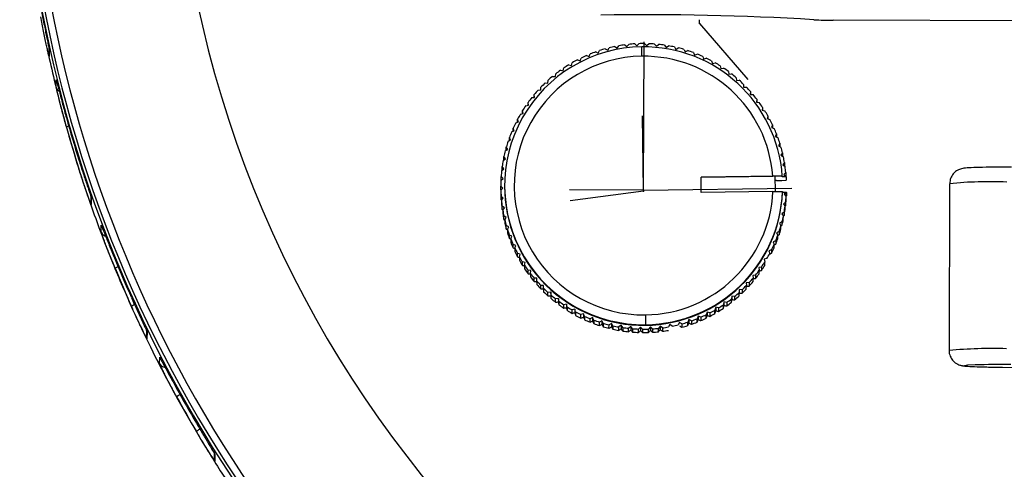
# Model space of a CAD drawing. Header units: millimetres. Extents: x -158 to 45, y -377 to 47.
# Tile 2 of 11: x -88 to -37, y -234 to -211. Entities that reach past the tile are written whole.
import ezdxf

# ---------------------------------------------------------------- set-up
doc = ezdxf.new("R2010")
doc.units = ezdxf.units.MM
doc.header["$PDSIZE"] = -1

msp = doc.modelspace()

# ---------------------------------------------------------------- linework, layer by layer
at = {"color": 7, "linetype": 'Continuous'}
for p, q in [((-52.59, -211.197), (-52.59, -211.017)), ((-52.59, -211.197), (-50.069, -214.13)), ((-55.504, -219.891), (-55.483, -212.158)), ((-55.504, -219.891), (-55.557, -216.025)), ((-55.505, -219.949), (-55.504, -219.769)), ((-55.504, -219.891), (-59.372, -219.88)), ((-55.505, -219.949), (-59.338, -220.461)), ((-55.504, -219.891), (-47.77, -219.786))]:
    msp.add_line(p, q, dxfattribs=at)
at = {"color": 7, "linetype": 'Continuous', "lineweight": 25}
for p, q in [((2.465, -211.16), (-45.626, -211.028)), ((-86.515, -212.473), (-86.516, -212.868)), ((-86.508, -212.538), (-86.509, -212.933)), ((-57.505, -212.526), (-57.378, -212.6)), ((-57.378, -212.6), (-57.303, -212.472)), ((-57, -212.403), (-56.878, -212.487)), ((-56.878, -212.487), (-56.795, -212.364)), ((-56.487, -212.317), (-56.371, -212.408)), ((-56.371, -212.408), (-56.28, -212.292)), ((-55.969, -212.266), (-55.86, -212.366)), ((-55.86, -212.366), (-55.761, -212.256)), ((-55.596, -212.91), (-55.602, -212.422)), ((-55.45, -212.252), (-55.347, -212.359)), ((-55.347, -212.359), (-55.241, -212.256)), ((-54.93, -212.274), (-54.836, -212.387)), ((-54.836, -212.387), (-54.722, -212.293)), ((-54.413, -212.332), (-54.327, -212.452)), ((-54.327, -212.452), (-54.207, -212.365)), ((-53.902, -212.426), (-53.824, -212.552)), ((-53.824, -212.552), (-53.699, -212.474)), ((-53.398, -212.555), (-53.329, -212.686)), ((-58.953, -213.098), (-58.813, -213.144)), ((-58.813, -213.144), (-58.767, -213.004)), ((-58.484, -212.874), (-58.348, -212.93)), ((-58.348, -212.93), (-58.292, -212.793)), ((-58.001, -212.683), (-57.868, -212.748)), ((-57.868, -212.748), (-57.803, -212.615)), ((-53.329, -212.686), (-53.199, -212.617)), ((-52.905, -212.72), (-52.845, -212.855)), ((-52.845, -212.855), (-52.71, -212.795)), ((-52.424, -212.918), (-52.374, -213.057)), ((-52.374, -213.057), (-52.235, -213.007)), ((-59.694, -213.669), (-59.667, -213.523)), ((-59.406, -213.355), (-59.263, -213.391)), ((-59.263, -213.391), (-59.226, -213.248)), ((-51.959, -213.149), (-51.918, -213.291)), ((-51.918, -213.291), (-51.776, -213.251)), ((-51.51, -213.412), (-51.48, -213.557)), ((-51.48, -213.557), (-51.335, -213.527)), ((-60.251, -213.96), (-60.104, -213.976)), ((-60.104, -213.976), (-60.088, -213.829)), ((-59.839, -213.642), (-59.694, -213.669)), ((-51.081, -213.706), (-51.061, -213.853)), ((-51.061, -213.853), (-50.915, -213.833)), ((-50.674, -214.029), (-50.664, -214.177)), ((-86.136, -214.529), (-86.135, -214.149)), ((-60.856, -214.671), (-60.861, -214.524)), ((-60.861, -214.671), (-60.861, -214.524)), ((-60.64, -214.305), (-60.492, -214.31)), ((-60.492, -214.31), (-60.487, -214.163)), ((-50.664, -214.177), (-50.517, -214.167)), ((-50.29, -214.38), (-50.29, -214.528)), ((-50.29, -214.38), (-50.29, -214.528)), ((-50.29, -214.528), (-50.143, -214.528)), ((-61.341, -215.072), (-61.194, -215.057)), ((-61.194, -215.057), (-61.209, -214.91)), ((-61.209, -215.058), (-61.209, -214.91)), ((-61.004, -214.676), (-60.856, -214.671)), ((-49.931, -214.757), (-49.942, -214.904)), ((-49.942, -214.904), (-49.795, -214.915)), ((-49.931, -214.757), (-49.932, -214.905)), ((-61.65, -215.49), (-61.504, -215.465)), ((-61.53, -215.469), (-61.529, -215.319)), ((-61.504, -215.465), (-61.529, -215.319)), ((-49.6, -215.157), (-49.621, -215.303)), ((-49.621, -215.303), (-49.475, -215.325)), ((-49.6, -215.157), (-49.6, -215.306)), ((-49.297, -215.58), (-49.329, -215.724)), ((-49.297, -215.58), (-49.298, -215.731)), ((-61.929, -215.929), (-61.785, -215.894)), ((-61.821, -215.902), (-61.82, -215.75)), ((-61.785, -215.894), (-61.82, -215.75)), ((-49.329, -215.724), (-49.184, -215.756)), ((-49.025, -216.023), (-49.066, -216.165)), ((-49.066, -216.165), (-48.925, -216.206)), ((-49.025, -216.023), (-49.025, -216.177)), ((-62.254, -216.805), (-62.309, -216.668)), ((-62.309, -216.827), (-62.309, -216.668)), ((-62.176, -216.386), (-62.035, -216.341)), ((-62.081, -216.356), (-62.08, -216.2)), ((-62.035, -216.341), (-62.08, -216.2)), ((-48.784, -216.484), (-48.835, -216.622)), ((-48.835, -216.622), (-48.697, -216.673)), ((-48.784, -216.484), (-48.785, -216.641)), ((-62.439, -217.282), (-62.504, -217.149)), ((-62.504, -217.314), (-62.504, -217.149)), ((-62.391, -216.859), (-62.254, -216.805)), ((-48.576, -216.96), (-48.637, -217.095)), ((-48.637, -217.095), (-48.502, -217.155)), ((-48.576, -216.96), (-48.577, -217.122)), ((-62.665, -217.814), (-62.664, -217.644)), ((-62.591, -217.772), (-62.664, -217.644)), ((-62.572, -217.347), (-62.439, -217.282)), ((-48.402, -217.45), (-48.472, -217.58)), ((-48.472, -217.58), (-48.342, -217.65)), ((-48.402, -217.45), (-48.402, -217.617)), ((-62.791, -218.326), (-62.791, -218.148)), ((-62.708, -218.271), (-62.791, -218.148)), ((-62.719, -217.845), (-62.591, -217.772)), ((-48.262, -217.951), (-48.341, -218.076)), ((-48.341, -218.076), (-48.216, -218.154)), ((-48.262, -217.951), (-48.263, -218.125)), ((-62.791, -218.777), (-62.881, -218.66)), ((-62.881, -218.84), (-62.881, -218.66)), ((-62.831, -218.353), (-62.708, -218.271)), ((-48.158, -218.46), (-48.245, -218.579)), ((-48.245, -218.579), (-48.126, -218.666)), ((-48.158, -218.46), (-48.158, -218.64)), ((-62.837, -219.287), (-62.936, -219.177)), ((-62.936, -219.357), (-62.936, -219.177)), ((-62.907, -218.867), (-62.791, -218.777)), ((-62.881, -218.84), (-62.878, -218.844)), ((-52.51, -219.217), (-48.772, -219.166)), ((-48.622, -219.168), (-52.51, -219.221)), ((-52.499, -220.017), (-52.51, -219.217)), ((-48.638, -219.169), (-48.621, -219.168)), ((-48.627, -219.968), (-48.638, -219.169)), ((-48.621, -219.168), (-48.622, -219.168)), ((-48.271, -219.202), (-48.271, -219.172)), ((-48.071, -219.199), (-48.271, -219.202)), ((-48.089, -218.975), (-48.185, -219.088)), ((-48.185, -219.088), (-48.072, -219.183)), ((-48.096, -219.163), (-48.09, -219.155)), ((-48.089, -218.975), (-48.09, -219.155)), ((-48.071, -219.199), (-48.072, -219.183)), ((-48.071, -219.199), (-48.071, -219.379)), ((-62.848, -219.8), (-62.954, -219.697)), ((-62.954, -219.876), (-62.954, -219.697)), ((-62.947, -219.386), (-62.837, -219.287)), ((-62.936, -219.357), (-62.927, -219.367)), ((-62.754, -219.651), (-62.754, -219.681)), ((-48.572, -219.397), (-48.635, -219.398)), ((-39.545, -219.56), (-39.569, -228.257)), ((-84.334, -220.174), (-84.335, -220.554)), ((-84.318, -220.274), (-84.319, -220.654)), ((-62.954, -219.876), (-62.938, -219.892)), ((-62.951, -219.905), (-62.952, -220.085)), ((-62.951, -219.905), (-62.848, -219.8)), ((-62.823, -220.312), (-62.936, -220.216)), ((-62.936, -220.396), (-62.936, -220.216)), ((-48.761, -219.966), (-52.499, -220.017)), ((-48.761, -219.966), (-48.627, -219.967)), ((-48.627, -219.968), (-48.26, -219.971)), ((-48.26, -219.971), (-48.26, -220.002)), ((-48.26, -220.002), (-48.06, -219.999)), ((-48.061, -220.014), (-48.171, -220.112)), ((-48.171, -220.112), (-48.072, -220.222)), ((-48.081, -220.212), (-48.061, -220.194)), ((-48.073, -220.402), (-48.072, -220.222)), ((-48.061, -220.014), (-48.06, -219.999)), ((-48.061, -220.014), (-48.061, -220.194)), ((-48.061, -220.194), (-48.06, -220.179)), ((-48.06, -220.179), (-48.06, -219.999)), ((-62.936, -220.396), (-62.912, -220.417)), ((-62.919, -220.424), (-62.823, -220.312)), ((-62.919, -220.424), (-62.919, -220.604)), ((-62.763, -220.82), (-62.882, -220.733)), ((-62.882, -220.913), (-62.882, -220.733)), ((-48.101, -220.532), (-48.217, -220.623)), ((-48.217, -220.623), (-48.127, -220.739)), ((-48.13, -220.735), (-48.101, -220.712)), ((-48.127, -220.919), (-48.127, -220.739)), ((-48.101, -220.532), (-48.101, -220.712)), ((-62.882, -220.913), (-62.849, -220.938)), ((-62.85, -220.94), (-62.763, -220.82)), ((-62.85, -220.94), (-62.85, -221.119)), ((-62.667, -221.324), (-62.792, -221.245)), ((-62.792, -221.425), (-62.792, -221.245)), ((-48.177, -221.047), (-48.3, -221.129)), ((-48.3, -221.129), (-48.217, -221.251)), ((-48.218, -221.431), (-48.217, -221.251)), ((-48.217, -221.254), (-48.177, -221.226)), ((-48.177, -221.047), (-48.177, -221.226)), ((-83.79, -222.094), (-83.789, -221.731)), ((-62.792, -221.425), (-62.746, -221.455)), ((-62.746, -221.449), (-62.667, -221.324)), ((-62.746, -221.449), (-62.746, -221.628)), ((-62.667, -221.929), (-62.666, -221.75)), ((-62.536, -221.819), (-62.666, -221.75)), ((-62.606, -221.95), (-62.536, -221.819)), ((-48.289, -221.554), (-48.417, -221.628)), ((-48.417, -221.628), (-48.343, -221.756)), ((-48.344, -221.935), (-48.343, -221.756)), ((-48.343, -221.766), (-48.289, -221.734)), ((-48.289, -221.554), (-48.289, -221.734)), ((-62.667, -221.929), (-62.606, -221.963)), ((-62.606, -221.95), (-62.606, -222.129)), ((-62.371, -222.305), (-62.506, -222.244)), ((-62.506, -222.424), (-62.506, -222.244)), ((-62.432, -222.439), (-62.371, -222.305)), ((-48.436, -222.053), (-48.569, -222.117)), ((-48.569, -222.117), (-48.504, -222.25)), ((-48.505, -222.43), (-48.504, -222.25)), ((-48.436, -222.053), (-48.436, -222.232)), ((-62.506, -222.424), (-62.432, -222.459)), ((-62.432, -222.439), (-62.432, -222.619)), ((-62.312, -222.906), (-62.311, -222.726)), ((-62.173, -222.777), (-62.311, -222.726)), ((-62.224, -222.916), (-62.173, -222.777)), ((-48.617, -222.54), (-48.754, -222.595)), ((-48.754, -222.595), (-48.699, -222.732)), ((-48.7, -222.912), (-48.699, -222.732)), ((-48.617, -222.54), (-48.617, -222.72)), ((-62.224, -222.916), (-62.224, -223.095)), ((-62.084, -223.373), (-62.083, -223.194)), ((-61.942, -223.235), (-62.083, -223.194)), ((-61.983, -223.377), (-61.942, -223.235)), ((-48.832, -223.013), (-48.973, -223.059)), ((-48.973, -223.059), (-48.927, -223.199)), ((-48.832, -223.013), (-48.832, -223.193)), ((-61.983, -223.377), (-61.983, -223.556)), ((-61.679, -223.675), (-61.824, -223.644)), ((-61.824, -223.824), (-61.824, -223.644)), ((-61.71, -223.82), (-61.711, -223.999)), ((-61.71, -223.82), (-61.679, -223.675)), ((-49.079, -223.471), (-49.223, -223.506)), ((-49.223, -223.506), (-49.188, -223.649)), ((-49.188, -223.829), (-49.188, -223.649)), ((-61.387, -224.096), (-61.533, -224.075)), ((-61.533, -224.255), (-61.533, -224.075)), ((-61.408, -224.242), (-61.387, -224.096)), ((-61.408, -224.242), (-61.408, -224.422)), ((-49.667, -224.328), (-49.814, -224.343)), ((-49.814, -224.343), (-49.799, -224.49)), ((-49.667, -224.328), (-49.667, -224.507)), ((-49.358, -223.91), (-49.504, -223.935)), ((-49.504, -223.935), (-49.479, -224.08)), ((-49.479, -224.26), (-49.479, -224.08)), ((-49.358, -223.91), (-49.359, -224.089)), ((-61.066, -224.496), (-61.213, -224.485)), ((-61.213, -224.664), (-61.213, -224.485)), ((-61.077, -224.643), (-61.066, -224.496)), ((-61.077, -224.643), (-61.077, -224.823)), ((-60.866, -225.051), (-60.865, -224.871)), ((-60.717, -224.872), (-60.865, -224.871)), ((-60.718, -225.02), (-60.717, -224.872)), ((-50.004, -224.724), (-50.152, -224.728)), ((-50.152, -224.728), (-50.147, -224.876)), ((-50.148, -225.055), (-50.147, -224.876)), ((-50.004, -224.724), (-50.004, -224.903)), ((-49.799, -224.669), (-49.799, -224.49)), ((-60.718, -225.02), (-60.719, -225.199)), ((-60.492, -225.412), (-60.491, -225.233)), ((-60.344, -225.223), (-60.491, -225.233)), ((-60.334, -225.37), (-60.344, -225.223)), ((-60.344, -225.223), (-60.344, -225.405)), ((-60.334, -225.37), (-60.335, -225.55)), ((-50.522, -225.416), (-50.521, -225.237)), ((-50.516, -225.089), (-50.521, -225.237)), ((-50.368, -225.095), (-50.516, -225.089)), ((-50.516, -225.089), (-50.516, -225.271)), ((-50.368, -225.095), (-50.368, -225.275)), ((-60.094, -225.747), (-60.093, -225.567)), ((-59.947, -225.547), (-60.093, -225.567)), ((-59.927, -225.693), (-59.947, -225.547)), ((-59.947, -225.547), (-59.947, -225.729)), ((-59.927, -225.693), (-59.927, -225.873)), ((-59.528, -225.842), (-59.673, -225.873)), ((-59.673, -226.052), (-59.673, -225.873)), ((-59.498, -225.987), (-59.528, -225.842)), ((-59.528, -225.842), (-59.528, -226.025)), ((-51.314, -225.731), (-51.341, -225.876)), ((-51.341, -226.056), (-51.341, -225.876)), ((-51.314, -225.731), (-51.315, -225.913)), ((-51.169, -225.757), (-51.314, -225.731)), ((-51.169, -225.757), (-51.169, -225.937)), ((-50.904, -225.424), (-50.92, -225.571)), ((-50.92, -225.75), (-50.92, -225.571)), ((-50.757, -225.44), (-50.904, -225.424)), ((-50.904, -225.424), (-50.904, -225.606)), ((-50.757, -225.44), (-50.757, -225.62)), ((-59.498, -225.987), (-59.498, -226.167)), ((-59.09, -226.108), (-59.232, -226.148)), ((-59.232, -226.328), (-59.232, -226.148)), ((-59.049, -226.25), (-59.09, -226.108)), ((-59.09, -226.108), (-59.09, -226.29)), ((-59.049, -226.25), (-59.05, -226.43)), ((-58.634, -226.343), (-58.773, -226.393)), ((-58.773, -226.572), (-58.773, -226.393)), ((-58.584, -226.482), (-58.634, -226.343)), ((-58.634, -226.343), (-58.634, -226.525)), ((-55.412, -226.405), (-55.405, -226.917)), ((-52.195, -226.255), (-52.241, -226.395)), ((-52.241, -226.575), (-52.241, -226.395)), ((-52.054, -226.301), (-52.195, -226.255)), ((-52.195, -226.255), (-52.195, -226.437)), ((-52.054, -226.301), (-52.055, -226.481)), ((-51.745, -226.008), (-51.782, -226.151)), ((-51.782, -226.331), (-51.782, -226.151)), ((-51.745, -226.008), (-51.746, -226.19)), ((-51.602, -226.045), (-51.745, -226.008)), ((-51.602, -226.045), (-51.603, -226.224)), ((-58.584, -226.482), (-58.584, -226.661)), ((-58.163, -226.545), (-58.298, -226.604)), ((-58.298, -226.784), (-58.298, -226.604)), ((-58.103, -226.68), (-58.163, -226.545)), ((-58.163, -226.545), (-58.163, -226.727)), ((-58.103, -226.68), (-58.103, -226.859)), ((-57.81, -226.962), (-57.809, -226.782)), ((-57.678, -226.713), (-57.809, -226.782)), ((-57.678, -226.713), (-57.679, -226.895)), ((-57.61, -226.844), (-57.678, -226.713)), ((-57.61, -226.844), (-57.61, -227.024)), ((-57.31, -227.105), (-57.309, -226.926)), ((-57.184, -226.848), (-57.309, -226.926)), ((-57.106, -226.974), (-57.184, -226.848)), ((-57.184, -226.848), (-57.184, -227.03)), ((-56.681, -226.948), (-56.801, -227.034)), ((-56.595, -227.068), (-56.681, -226.948)), ((-56.681, -226.948), (-56.681, -227.13)), ((-55.405, -226.947), (-55.405, -226.917)), ((-54.13, -226.913), (-54.213, -227.035)), ((-54.008, -226.996), (-54.13, -226.913)), ((-53.63, -226.8), (-53.705, -226.927)), ((-53.503, -226.874), (-53.63, -226.8)), ((-53.503, -226.874), (-53.503, -227.054)), ((-53.14, -226.652), (-53.205, -226.784)), ((-53.205, -226.964), (-53.205, -226.784)), ((-53.007, -226.717), (-53.14, -226.652)), ((-53.14, -226.652), (-53.14, -226.834)), ((-53.007, -226.717), (-53.007, -226.897)), ((-52.717, -226.786), (-52.716, -226.607)), ((-52.66, -226.47), (-52.716, -226.607)), ((-52.66, -226.47), (-52.661, -226.652)), ((-52.523, -226.526), (-52.66, -226.47)), ((-52.523, -226.526), (-52.524, -226.705)), ((-81.433, -227.159), (-81.434, -227.522)), ((-81.403, -227.291), (-81.404, -227.654)), ((-57.106, -226.974), (-57.106, -227.153)), ((-56.801, -227.214), (-56.801, -227.034)), ((-56.595, -227.068), (-56.595, -227.247)), ((-56.172, -227.012), (-56.286, -227.107)), ((-56.286, -227.286), (-56.286, -227.107)), ((-56.172, -227.012), (-56.173, -227.194)), ((-56.078, -227.126), (-56.172, -227.012)), ((-56.078, -227.126), (-56.078, -227.305)), ((-55.768, -227.323), (-55.767, -227.143)), ((-55.66, -227.041), (-55.767, -227.143)), ((-55.66, -227.041), (-55.661, -227.223)), ((-55.558, -227.148), (-55.66, -227.041)), ((-55.558, -227.148), (-55.559, -227.327)), ((-55.248, -227.323), (-55.247, -227.143)), ((-55.148, -227.034), (-55.247, -227.143)), ((-55.038, -227.133), (-55.148, -227.034)), ((-55.148, -227.034), (-55.148, -227.216)), ((-55.038, -227.133), (-55.039, -227.313)), ((-54.729, -227.287), (-54.728, -227.107)), ((-54.637, -226.991), (-54.728, -227.107)), ((-54.521, -227.083), (-54.637, -226.991)), ((-54.637, -226.991), (-54.637, -227.173)), ((-54.521, -227.083), (-54.521, -227.262)), ((-80.744, -228.964), (-80.743, -228.617)), ((-77.907, -233.524), (-77.908, -233.871)), ((-77.862, -233.684), (-77.862, -234.031))]:
    msp.add_line(p, q, dxfattribs=at)
at = {"color": 7, "linetype": 'Continuous', "lineweight": 25, "flags": 128}
for points in [[(-86.509, -212.933), (-86.515, -212.896), (-86.516, -212.868)], [(-48.622, -219.168), (-48.706, -219.167), (-48.772, -219.166)], [(-48.271, -219.172), (-48.467, -219.17), (-48.621, -219.168)], [(-48.572, -219.397), (-48.292, -219.387), (-48.071, -219.379)], [(-38.214, -229.017), (-38.608, -229.035), (-38.771, -229.06), (-38.583, -229.086), (-38.065, -229.11), (-37.268, -229.13), (-36.787, -229.137)], [(-36.787, -229.137), (-36.273, -229.143), (-35.182, -229.149)]]:
    msp.add_lwpolyline(points, dxfattribs=at)
at = {"color": 7, "linetype": 'Continuous', "lineweight": 25}
for centre, radius, start, end in [((-21.557, -198.161), 66.486, 165.51272, 269.85334), ((-21.557, -198.101), 66.354, 165.96855, 269.8533), ((-21.556, -198.09), 65.984, 167.3344, 269.85319), ((-21.55, -198.036), 58.496, 191.86212, 269.84862), ((-55.405, -359.617), 148.872, 86.61776, 90.89977), ((-45.81, -197.945), 13.084, 266.4416, 270.8046), ((-55.505, -219.669), 7.248, 90.7676, 270.791), ((-55.504, -219.703), 7.452, 105.5784, 107.971), ((-55.504, -219.704), 7.452, 101.5794, 103.9719), ((-55.504, -219.704), 7.452, 97.5804, 99.9729), ((-55.504, -219.704), 7.452, 93.5815, 95.9739), ((-55.504, -219.704), 7.452, 90.7788, 91.975), ((-55.504, -219.704), 7.452, 89.5825, 90.7788), ((-55.503, -219.671), 7.249, 3.9463, 90.7859), ((-55.504, -219.704), 7.452, 85.5836, 87.9761), ((-55.504, -219.704), 7.452, 81.5847, 83.9772), ((-55.504, -219.704), 7.452, 77.5857, 79.9782), ((-55.504, -219.703), 7.452, 73.5867, 75.9792), ((-55.505, -219.658), 6.748, 90.7676, 270.791), ((-55.504, -219.702), 7.451, 117.576, 119.9688), ((-55.504, -219.703), 7.451, 113.5767, 115.9694), ((-55.504, -219.703), 7.451, 109.5775, 111.9702), ((-55.503, -219.659), 6.749, 4.185, 90.7859), ((-55.504, -219.703), 7.451, 69.5875, 71.9802), ((-55.504, -219.703), 7.451, 65.5883, 67.981), ((-55.504, -219.703), 7.451, 61.589, 63.9817), ((-55.505, -219.702), 7.45, 121.5755, 123.9683), ((-55.503, -219.702), 7.45, 57.5895, 59.9823), ((-55.503, -219.702), 7.45, 53.5899, 55.9828), ((-55.505, -219.702), 7.449, 129.5748, 131.9678), ((-55.505, -219.702), 7.45, 125.5751, 127.968), ((-55.503, -219.702), 7.45, 49.5902, 51.9832), ((-85.844, -214.458), 0.3, 193.7743, 250.4733), ((-55.505, -219.701), 7.449, 133.5747, 135.9678), ((-55.503, -219.701), 7.449, 45.5903, 47.9834), ((-55.502, -219.701), 7.449, 41.5902, 43.9834), ((-55.506, -219.701), 7.448, 141.5749, 143.9682), ((-55.506, -219.701), 7.449, 137.5747, 139.9679), ((-55.502, -219.701), 7.448, 37.59, 39.9833), ((-55.506, -219.7), 7.448, 145.5752, 147.9686), ((-55.502, -219.701), 7.448, 33.5897, 35.983), ((-21.577, -198.285), 66.468, 195.5732, 197.53954), ((-55.507, -219.7), 7.447, 149.5757, 151.9691), ((-55.501, -219.7), 7.448, 29.5892, 31.9826), ((-85.237, -217.522), 0.999, 104.377, 111.6883), ((-21.578, -198.749), 66.468, 195.5732, 197.53954), ((-55.507, -219.7), 7.447, 153.5763, 155.9698), ((-55.501, -219.7), 7.447, 25.5886, 27.9821), ((-55.501, -219.7), 7.447, 21.5878, 23.9814), ((-55.507, -219.7), 7.447, 157.577, 159.9706), ((-55.501, -219.7), 7.447, 17.587, 19.9806), ((-55.507, -219.7), 7.446, 161.5778, 163.9715), ((-55.5, -219.7), 7.446, 13.5861, 15.9798), ((-55.508, -219.7), 7.446, 165.5787, 167.9725), ((-55.5, -219.7), 7.446, 9.5851, 11.9788), ((-55.508, -219.7), 7.446, 169.5797, 171.9735), ((-55.5, -219.7), 7.446, 5.584, 7.9778), ((-55.508, -219.7), 7.446, 173.5808, 175.9745), ((-55.508, -219.7), 7.446, 177.5819, 179.9756), ((-55.505, -219.699), 7.249, 179.8577, 270.7877), ((-37.414, -241.547), 22.09, 87.7833, 95.535), ((-55.508, -219.879), 7.446, 181.5829, 183.9767), ((-55.508, -219.7), 7.446, 181.5829, 183.9767), ((-55.503, -219.657), 6.749, 270.7715, 357.3737), ((-55.503, -219.668), 7.249, 270.7715, 357.6041), ((-55.503, -219.699), 7.249, 270.7715, 357.6041), ((-55.5, -219.7), 7.446, 353.5808, 355.9745), ((-84.036, -220.555), 0.3, 179.8509, 199.28), ((-55.508, -219.7), 7.446, 185.584, 187.9778), ((-55.508, -219.879), 7.446, 185.584, 187.9778), ((-55.5, -219.7), 7.446, 349.5797, 351.9735), ((-55.5, -219.879), 7.446, 353.5808, 355.9745), ((-55.508, -219.7), 7.446, 189.5851, 191.9788), ((-55.508, -219.879), 7.446, 189.5851, 191.9788), ((-55.5, -219.7), 7.446, 345.5787, 347.9725), ((-55.501, -219.879), 7.446, 349.5797, 351.9735), ((-55.508, -219.7), 7.446, 193.5861, 195.9798), ((-55.508, -219.879), 7.446, 193.5861, 195.9798), ((-55.5, -219.7), 7.446, 341.5778, 343.9715), ((-55.501, -219.879), 7.446, 345.5787, 347.9725), ((-83.509, -221.988), 0.3, 200.6209, 269.3294), ((-55.507, -219.7), 7.447, 197.587, 199.9806), ((-55.508, -219.879), 7.447, 197.587, 199.9806), ((-55.501, -219.7), 7.447, 337.577, 339.9706), ((-55.501, -219.879), 7.446, 341.5778, 343.9715), ((-55.507, -219.7), 7.447, 201.5878, 203.9814), ((-55.508, -219.879), 7.447, 201.5878, 203.9814), ((-55.501, -219.699), 7.447, 333.5763, 335.9698), ((-55.501, -219.879), 7.447, 337.577, 339.9706), ((-55.507, -219.699), 7.447, 205.5886, 207.9821), ((-55.507, -219.879), 7.447, 205.5886, 207.9821), ((-55.501, -219.699), 7.447, 329.5757, 331.9691), ((-55.501, -219.879), 7.447, 333.5763, 335.9698), ((-21.573, -198.284), 66.472, 202.31371, 204.17591), ((-55.507, -219.699), 7.448, 209.5892, 211.9826), ((-55.507, -219.879), 7.448, 209.5892, 211.9826), ((-55.506, -219.699), 7.448, 213.5897, 215.983), ((-55.502, -219.879), 7.448, 325.5752, 327.9686), ((-55.502, -219.699), 7.448, 325.5752, 327.9686), ((-82.258, -225.56), 1.785, 111.4783, 117.0054), ((-21.574, -198.731), 66.472, 202.31371, 204.17591), ((-55.507, -219.879), 7.448, 213.5897, 215.983), ((-55.506, -219.699), 7.448, 217.59, 219.9833), ((-55.502, -219.699), 7.448, 321.5749, 323.9682), ((-55.502, -219.879), 7.448, 321.5749, 323.9682), ((-55.506, -219.878), 7.448, 217.59, 219.9833), ((-55.506, -219.698), 7.449, 221.5902, 223.9834), ((-55.506, -219.878), 7.449, 221.5902, 223.9834), ((-55.503, -219.698), 7.449, 313.5747, 315.9678), ((-55.502, -219.699), 7.449, 317.5747, 319.9679), ((-55.503, -219.878), 7.449, 317.5747, 319.9679), ((-55.506, -219.878), 7.449, 225.5903, 227.9834), ((-55.505, -219.698), 7.449, 225.5903, 227.9834), ((-55.505, -219.698), 7.45, 229.5902, 231.9832), ((-55.503, -219.698), 7.449, 309.5748, 311.9678), ((-55.503, -219.878), 7.449, 309.5748, 311.9678), ((-55.503, -219.878), 7.449, 313.5747, 315.9678), ((-81.123, -227.956), 2.281, 112.7061, 118.6397), ((-55.505, -219.877), 7.45, 229.5902, 231.9832), ((-55.505, -219.698), 7.45, 233.5899, 235.9828), ((-55.505, -219.877), 7.45, 233.5899, 235.9828), ((-55.503, -219.697), 7.45, 301.5755, 303.9683), ((-55.503, -219.698), 7.45, 305.5751, 307.968), ((-55.504, -219.877), 7.45, 305.5751, 307.968), ((-55.505, -219.697), 7.45, 237.5895, 239.9823), ((-55.505, -219.877), 7.45, 237.5895, 239.9823), ((-55.505, -219.877), 7.451, 241.589, 243.9817), ((-55.504, -219.697), 7.451, 241.589, 243.9817), ((-55.504, -219.697), 7.451, 293.5767, 295.9694), ((-55.504, -219.877), 7.451, 297.576, 299.9688), ((-55.503, -219.697), 7.451, 297.576, 299.9688), ((-55.504, -219.877), 7.45, 301.5755, 303.9683), ((-55.504, -219.697), 7.451, 245.5883, 247.981), ((-55.505, -219.876), 7.451, 245.5883, 247.981), ((-55.504, -219.696), 7.451, 249.5875, 251.9802), ((-55.505, -219.876), 7.451, 249.5875, 251.9802), ((-55.504, -219.696), 7.452, 253.5867, 255.9792), ((-55.504, -219.696), 7.452, 281.5794, 283.9719), ((-55.504, -219.696), 7.452, 285.5784, 287.971), ((-55.504, -219.696), 7.451, 289.5775, 291.9702), ((-55.504, -219.876), 7.451, 289.5775, 291.9702), ((-55.504, -219.876), 7.451, 293.5767, 295.9694), ((-55.504, -219.876), 7.452, 253.5867, 255.9792), ((-55.504, -219.696), 7.452, 257.5857, 259.9782), ((-55.504, -219.876), 7.452, 257.5857, 259.9782), ((-55.504, -219.696), 7.452, 261.5847, 263.9772), ((-55.504, -219.875), 7.452, 261.5847, 263.9772), ((-55.504, -219.696), 7.452, 265.5836, 267.9761), ((-55.504, -219.875), 7.452, 265.5836, 267.9761), ((-55.504, -219.875), 7.452, 269.5825, 270.7788), ((-55.504, -219.696), 7.452, 269.5825, 271.975), ((-55.504, -219.875), 7.452, 270.7788, 271.975), ((-55.504, -219.875), 7.452, 273.5815, 275.9739), ((-55.504, -219.696), 7.452, 273.5815, 275.9739), ((-55.504, -219.696), 7.452, 277.5804, 279.9729), ((-55.504, -219.875), 7.452, 277.5804, 279.9729), ((-55.504, -219.876), 7.452, 285.5784, 287.971), ((-81.134, -227.523), 0.3, 179.8511, 205.8329), ((-37.3, -255.023), 26.862, 88.4726, 94.8457), ((-80.476, -228.827), 0.3, 207.1153, 284.841), ((-36.331, -292.597), 63.608, 90.01509, 91.69635), ((-21.569, -198.282), 66.477, 208.73828, 210.53247), ((-78.664, -232.512), 2.191, 117.5786, 123.0571), ((-21.57, -198.713), 66.477, 208.73828, 210.53247), ((-76.746, -235.585), 3.735, 119.5565, 123.9079), ((-77.609, -233.872), 0.3, 179.8512, 212.1359)]:
    msp.add_arc(centre, radius, start, end, dxfattribs=at)
for points, knots in [([(-86.937, -210.372), (-86.889, -210.628), (-86.793, -211.14), (-86.674, -211.73), (-86.594, -212.116), (-86.547, -212.343), (-86.514, -212.501), (-86.51, -212.526), (-86.508, -212.538)], [0, 0, 0, 0, 0.249184, 0.499081, 0.626579, 0.749636, 0.875914, 1, 1, 1, 1]), ([(-86.509, -212.933), (-86.512, -212.926), (-86.516, -212.913), (-86.549, -212.772), (-86.596, -212.558), (-86.675, -212.189), (-86.794, -211.615), (-86.89, -211.106), (-86.938, -210.852)], [0, 0, 0, 0, 0.126121, 0.250747, 0.376161, 0.501737, 0.751259, 1, 1, 1, 1]), ([(-86.58, -212.644), (-86.471, -213.15), (-86.214, -214.334), (-85.754, -216.117), (-85.2, -218.051), (-84.623, -219.855), (-83.957, -221.748), (-83.157, -223.821), (-82.266, -225.898), (-81.296, -227.958), (-80.338, -229.84), (-79.256, -231.799), (-78.112, -233.717), (-76.901, -235.594), (-75.523, -237.604), (-74.486, -238.93), (-73.903, -239.675)], [0, 0, 0, 0, 0.051495, 0.120636, 0.183361, 0.252088, 0.309462, 0.383626, 0.473811, 0.534965, 0.610789, 0.684304, 0.757965, 0.83315, 0.906356, 1, 1, 1, 1]), ([(-85.606, -216.594), (-85.674, -216.348), (-85.809, -215.856), (-85.953, -215.293), (-86.043, -214.927), (-86.095, -214.713), (-86.129, -214.564), (-86.134, -214.541), (-86.136, -214.529)], [0, 0, 0, 0, 0.249502, 0.499172, 0.626349, 0.749618, 0.875836, 1, 1, 1, 1]), ([(-86.135, -214.149), (-86.133, -214.155), (-86.128, -214.167), (-86.093, -214.3), (-86.041, -214.502), (-85.951, -214.851), (-85.807, -215.398), (-85.672, -215.886), (-85.605, -216.13)], [0, 0, 0, 0, 0.1259259, 0.2512399, 0.3765733, 0.5023387, 0.7515298, 1, 1, 1, 1]), ([(-84.955, -218.316), (-84.879, -218.556), (-84.726, -219.033), (-84.549, -219.57), (-84.435, -219.911), (-84.37, -220.108), (-84.326, -220.242), (-84.32, -220.263), (-84.318, -220.274)], [0, 0, 0, 0, 0.2498385, 0.4992551, 0.6257153, 0.7495606, 0.8753621, 1, 1, 1, 1]), ([(-36.325, -218.692), (-36.489, -218.693), (-36.968, -218.695), (-37.677, -218.705), (-38.33, -218.72), (-38.691, -218.747), (-38.832, -218.75), (-39.043, -218.813), (-39.206, -218.896), (-39.377, -219.05), (-39.515, -219.278), (-39.533, -219.46), (-39.542, -219.551)], [0, 0, 0, 0, 0.0992827, 0.2901356, 0.4821984, 0.6773568, 0.7865634, 0.8153478, 0.8512351, 0.8963313, 0.9479314, 1, 1, 1, 1]), ([(-84.319, -220.654), (-84.321, -220.649), (-84.327, -220.639), (-84.371, -220.521), (-84.437, -220.339), (-84.55, -220.015), (-84.728, -219.493), (-84.88, -219.018), (-84.956, -218.781)], [0, 0, 0, 0, 0.126121, 0.250999, 0.374834, 0.50134, 0.750429, 1, 1, 1, 1]), ([(-83.789, -221.731), (-83.786, -221.736), (-83.78, -221.745), (-83.735, -221.857), (-83.666, -222.03), (-83.544, -222.339), (-83.346, -222.839), (-83.161, -223.294), (-83.068, -223.522)], [0, 0, 0, 0, 0.126194, 0.250903, 0.374859, 0.501165, 0.750444, 1, 1, 1, 1]), ([(-83.069, -223.969), (-83.162, -223.74), (-83.348, -223.282), (-83.546, -222.767), (-83.667, -222.441), (-83.736, -222.253), (-83.781, -222.125), (-83.787, -222.104), (-83.79, -222.094)], [0, 0, 0, 0, 0.249926, 0.499225, 0.62553, 0.749536, 0.875326, 1, 1, 1, 1]), ([(-48.504, -222.267), (-48.501, -222.265), (-48.478, -222.254), (-48.455, -222.242), (-48.436, -222.232)], [0, 0, 0, 0, 0.144491, 1, 1, 1, 1]), ([(-48.699, -222.754), (-48.692, -222.751), (-48.665, -222.739), (-48.637, -222.728), (-48.617, -222.72)], [0, 0, 0, 0, 0.2640187, 1, 1, 1, 1]), ([(-62.312, -222.906), (-62.286, -222.916), (-62.257, -222.927), (-62.227, -222.938), (-62.224, -222.94)], [0, 0, 0, 0, 0.8817699, 1, 1, 1, 1]), ([(-48.928, -223.225), (-48.916, -223.221), (-48.885, -223.211), (-48.853, -223.2), (-48.832, -223.193)], [0, 0, 0, 0, 0.349877, 1, 1, 1, 1]), ([(-62.084, -223.373), (-62.057, -223.381), (-62.024, -223.392), (-61.99, -223.402), (-61.983, -223.404)], [0, 0, 0, 0, 0.786215, 1, 1, 1, 1]), ([(-61.824, -223.824), (-61.797, -223.83), (-61.759, -223.839), (-61.721, -223.847), (-61.711, -223.85)], [0, 0, 0, 0, 0.712095, 1, 1, 1, 1]), ([(-61.533, -224.255), (-61.506, -224.259), (-61.464, -224.266), (-61.423, -224.273), (-61.408, -224.275)], [0, 0, 0, 0, 0.652402, 1, 1, 1, 1]), ([(-49.479, -224.112), (-49.46, -224.108), (-49.42, -224.101), (-49.38, -224.093), (-49.359, -224.089)], [0, 0, 0, 0, 0.466759, 1, 1, 1, 1]), ([(-61.213, -224.664), (-61.186, -224.667), (-61.14, -224.671), (-61.095, -224.675), (-61.077, -224.677)], [0, 0, 0, 0, 0.602859, 1, 1, 1, 1]), ([(-50.152, -224.91), (-50.125, -224.909), (-50.075, -224.907), (-50.026, -224.904), (-50.004, -224.903)], [0, 0, 0, 0, 0.56, 1, 1, 1, 1]), ([(-49.799, -224.523), (-49.777, -224.52), (-49.733, -224.515), (-49.689, -224.51), (-49.667, -224.507)], [0, 0, 0, 0, 0.509075, 1, 1, 1, 1]), ([(-60.866, -225.051), (-60.838, -225.051), (-60.789, -225.052), (-60.74, -225.053), (-60.718, -225.054)], [0, 0, 0, 0, 0.56, 1, 1, 1, 1]), ([(-60.492, -225.412), (-60.464, -225.411), (-60.415, -225.408), (-60.366, -225.406), (-60.344, -225.405)], [0, 0, 0, 0, 0.56, 1, 1, 1, 1]), ([(-60.344, -225.405), (-60.343, -225.432), (-60.339, -225.48), (-60.336, -225.529), (-60.335, -225.55)], [0, 0, 0, 0, 0.56, 1, 1, 1, 1]), ([(-50.522, -225.416), (-50.521, -225.389), (-50.519, -225.341), (-50.517, -225.293), (-50.516, -225.271)], [0, 0, 0, 0, 0.56, 1, 1, 1, 1]), ([(-50.516, -225.271), (-50.488, -225.272), (-50.439, -225.273), (-50.39, -225.274), (-50.368, -225.275)], [0, 0, 0, 0, 0.56, 1, 1, 1, 1]), ([(-82.215, -225.507), (-82.115, -225.73), (-81.913, -226.175), (-81.687, -226.666), (-81.545, -226.971), (-81.466, -227.145), (-81.413, -227.262), (-81.406, -227.281), (-81.403, -227.291)], [0, 0, 0, 0, 0.2500283, 0.4992072, 0.6250575, 0.7494917, 0.8750378, 1, 1, 1, 1]), ([(-60.094, -225.747), (-60.066, -225.743), (-60.018, -225.737), (-59.969, -225.732), (-59.947, -225.729)], [0, 0, 0, 0, 0.56, 1, 1, 1, 1]), ([(-59.947, -225.729), (-59.943, -225.756), (-59.937, -225.804), (-59.93, -225.852), (-59.927, -225.873)], [0, 0, 0, 0, 0.56, 1, 1, 1, 1]), ([(-51.341, -226.056), (-51.336, -226.029), (-51.327, -225.982), (-51.319, -225.934), (-51.315, -225.913)], [0, 0, 0, 0, 0.56, 1, 1, 1, 1]), ([(-51.315, -225.913), (-51.288, -225.917), (-51.239, -225.925), (-51.191, -225.933), (-51.169, -225.937)], [0, 0, 0, 0, 0.56, 1, 1, 1, 1]), ([(-50.92, -225.75), (-50.917, -225.724), (-50.912, -225.675), (-50.907, -225.627), (-50.904, -225.606)], [0, 0, 0, 0, 0.56, 1, 1, 1, 1]), ([(-50.904, -225.606), (-50.877, -225.609), (-50.828, -225.613), (-50.779, -225.618), (-50.757, -225.62)], [0, 0, 0, 0, 0.56, 1, 1, 1, 1]), ([(-81.404, -227.654), (-81.421, -227.625), (-81.455, -227.567), (-81.686, -227.099), (-81.951, -226.539), (-82.128, -226.149), (-82.216, -225.954)], [0, 0, 0, 0, 0.279831, 0.559327, 0.779515, 1, 1, 1, 1]), ([(-59.673, -226.052), (-59.646, -226.047), (-59.598, -226.038), (-59.55, -226.029), (-59.528, -226.025)], [0, 0, 0, 0, 0.56, 1, 1, 1, 1]), ([(-59.528, -226.025), (-59.523, -226.051), (-59.513, -226.099), (-59.503, -226.146), (-59.498, -226.167)], [0, 0, 0, 0, 0.56, 1, 1, 1, 1]), ([(-59.232, -226.328), (-59.206, -226.321), (-59.158, -226.308), (-59.111, -226.296), (-59.09, -226.29)], [0, 0, 0, 0, 0.56, 1, 1, 1, 1]), ([(-59.09, -226.29), (-59.082, -226.316), (-59.069, -226.363), (-59.056, -226.409), (-59.05, -226.43)], [0, 0, 0, 0, 0.56, 1, 1, 1, 1]), ([(-52.241, -226.575), (-52.233, -226.549), (-52.217, -226.503), (-52.202, -226.457), (-52.195, -226.437)], [0, 0, 0, 0, 0.56, 1, 1, 1, 1]), ([(-52.195, -226.437), (-52.169, -226.445), (-52.122, -226.46), (-52.075, -226.474), (-52.055, -226.481)], [0, 0, 0, 0, 0.56, 1, 1, 1, 1]), ([(-51.782, -226.331), (-51.775, -226.305), (-51.763, -226.258), (-51.751, -226.211), (-51.746, -226.19)], [0, 0, 0, 0, 0.56, 1, 1, 1, 1]), ([(-51.746, -226.19), (-51.719, -226.197), (-51.671, -226.208), (-51.624, -226.219), (-51.603, -226.224)], [0, 0, 0, 0, 0.56, 1, 1, 1, 1]), ([(-58.773, -226.572), (-58.747, -226.563), (-58.701, -226.548), (-58.655, -226.532), (-58.634, -226.525)], [0, 0, 0, 0, 0.56, 1, 1, 1, 1]), ([(-58.634, -226.525), (-58.625, -226.55), (-58.608, -226.596), (-58.591, -226.641), (-58.584, -226.661)], [0, 0, 0, 0, 0.56, 1, 1, 1, 1]), ([(-58.298, -226.784), (-58.273, -226.773), (-58.228, -226.754), (-58.183, -226.735), (-58.163, -226.727)], [0, 0, 0, 0, 0.56, 1, 1, 1, 1]), ([(-58.163, -226.727), (-58.152, -226.752), (-58.132, -226.796), (-58.112, -226.84), (-58.103, -226.859)], [0, 0, 0, 0, 0.56, 1, 1, 1, 1]), ([(-57.81, -226.962), (-57.785, -226.949), (-57.742, -226.927), (-57.698, -226.905), (-57.679, -226.895)], [0, 0, 0, 0, 0.56, 1, 1, 1, 1]), ([(-57.679, -226.895), (-57.666, -226.919), (-57.643, -226.962), (-57.62, -227.005), (-57.61, -227.024)], [0, 0, 0, 0, 0.56, 1, 1, 1, 1]), ([(-53.205, -226.964), (-53.193, -226.94), (-53.171, -226.896), (-53.15, -226.853), (-53.14, -226.834)], [0, 0, 0, 0, 0.56, 1, 1, 1, 1]), ([(-53.14, -226.834), (-53.115, -226.846), (-53.071, -226.866), (-53.027, -226.887), (-53.007, -226.897)], [0, 0, 0, 0, 0.56, 1, 1, 1, 1]), ([(-52.717, -226.786), (-52.706, -226.761), (-52.688, -226.717), (-52.669, -226.672), (-52.661, -226.652)], [0, 0, 0, 0, 0.56, 1, 1, 1, 1]), ([(-52.661, -226.652), (-52.635, -226.662), (-52.589, -226.68), (-52.544, -226.698), (-52.524, -226.705)], [0, 0, 0, 0, 0.56, 1, 1, 1, 1]), ([(-57.31, -227.105), (-57.286, -227.091), (-57.245, -227.066), (-57.203, -227.041), (-57.184, -227.03)], [0, 0, 0, 0, 0.56, 1, 1, 1, 1]), ([(-57.184, -227.03), (-57.17, -227.053), (-57.144, -227.094), (-57.118, -227.135), (-57.106, -227.153)], [0, 0, 0, 0, 0.56, 1, 1, 1, 1]), ([(-56.801, -227.214), (-56.779, -227.198), (-56.739, -227.17), (-56.699, -227.142), (-56.681, -227.13)], [0, 0, 0, 0, 0.56, 1, 1, 1, 1]), ([(-56.681, -227.13), (-56.665, -227.152), (-56.636, -227.191), (-56.608, -227.23), (-56.595, -227.247)], [0, 0, 0, 0, 0.56, 1, 1, 1, 1]), ([(-56.286, -227.286), (-56.265, -227.269), (-56.227, -227.238), (-56.189, -227.208), (-56.173, -227.194)], [0, 0, 0, 0, 0.56, 1, 1, 1, 1]), ([(-56.173, -227.194), (-56.155, -227.215), (-56.124, -227.252), (-56.092, -227.289), (-56.078, -227.305)], [0, 0, 0, 0, 0.56, 1, 1, 1, 1]), ([(-55.768, -227.323), (-55.748, -227.304), (-55.712, -227.271), (-55.677, -227.238), (-55.661, -227.223)], [0, 0, 0, 0, 0.56, 1, 1, 1, 1]), ([(-55.661, -227.223), (-55.642, -227.242), (-55.608, -227.277), (-55.574, -227.312), (-55.559, -227.327)], [0, 0, 0, 0, 0.56, 1, 1, 1, 1]), ([(-55.248, -227.323), (-55.229, -227.303), (-55.196, -227.267), (-55.163, -227.232), (-55.148, -227.216)], [0, 0, 0, 0, 0.56, 1, 1, 1, 1]), ([(-55.148, -227.216), (-55.128, -227.234), (-55.091, -227.266), (-55.055, -227.299), (-55.039, -227.313)], [0, 0, 0, 0, 0.56, 1, 1, 1, 1]), ([(-54.729, -227.287), (-54.712, -227.266), (-54.681, -227.228), (-54.651, -227.19), (-54.637, -227.173)], [0, 0, 0, 0, 0.56, 1, 1, 1, 1]), ([(-54.637, -227.173), (-54.616, -227.19), (-54.577, -227.22), (-54.538, -227.249), (-54.521, -227.262)], [0, 0, 0, 0, 0.56, 1, 1, 1, 1]), ([(-53.631, -226.982), (-53.607, -226.995), (-53.564, -227.019), (-53.522, -227.043), (-53.503, -227.054)], [0, 0, 0, 0, 0.56, 1, 1, 1, 1]), ([(-39.567, -228.256), (-39.568, -228.26), (-39.586, -228.361), (-39.526, -228.547), (-39.408, -228.759), (-39.262, -228.899), (-39.123, -228.983), (-39.01, -229.027), (-38.926, -229.049), (-38.841, -229.065), (-38.697, -229.082), (-38.414, -229.099), (-37.806, -229.119), (-37.234, -229.132), (-36.849, -229.136), (-36.786, -229.137)], [0, 0, 0, 0, 0.00214, 0.064891, 0.11425, 0.15581, 0.191327, 0.220411, 0.246073, 0.27936, 0.347664, 0.544858, 0.74634, 0.958522, 1, 1, 1, 1]), ([(-79.859, -230.676), (-79.974, -230.463), (-80.205, -230.037), (-80.449, -229.566), (-80.597, -229.273), (-80.68, -229.105), (-80.734, -228.992), (-80.74, -228.973), (-80.744, -228.964)], [0, 0, 0, 0, 0.2500117, 0.4991531, 0.6249253, 0.7494705, 0.8750206, 1, 1, 1, 1]), ([(-80.743, -228.617), (-80.725, -228.645), (-80.691, -228.7), (-80.451, -229.149), (-80.163, -229.686), (-79.959, -230.058), (-79.858, -230.245)], [0, 0, 0, 0, 0.279835, 0.559331, 0.779532, 1, 1, 1, 1]), ([(-78.828, -232.054), (-78.706, -232.261), (-78.461, -232.674), (-78.137, -233.211), (-77.953, -233.519), (-77.873, -233.658), (-77.865, -233.675), (-77.862, -233.684)], [0, 0, 0, 0, 0.2503485, 0.4997553, 0.7491217, 0.8746862, 1, 1, 1, 1]), ([(-77.862, -234.031), (-77.882, -234.007), (-77.921, -233.958), (-78.189, -233.54), (-78.506, -233.028), (-78.722, -232.666), (-78.829, -232.485)], [0, 0, 0, 0, 0.279954, 0.559429, 0.779608, 1, 1, 1, 1])]:
    msp.add_open_spline(points, degree=3, knots=knots, dxfattribs=at)
at = {"color": 7, "linetype": 'Continuous'}
for p in [(-52.59, -211.197), (-55.505, -219.949), (-55.504, -219.891), (-55.504, -219.891)]:
    msp.add_point(p, dxfattribs=at)

doc.saveas('drawing.dxf')
